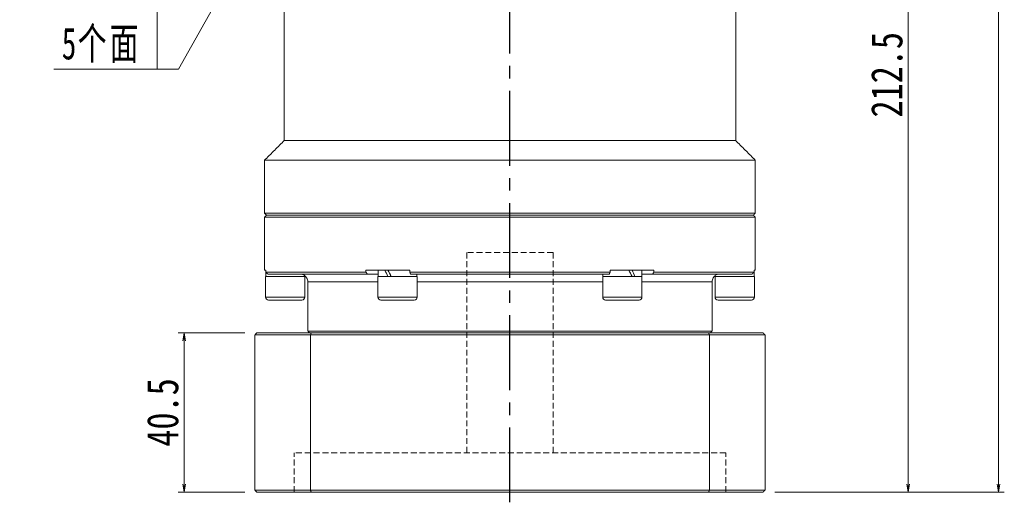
# Model space of a CAD drawing. Header units: millimetres. Extents: x -42 to 925, y -27 to 652.
# Tile 6 of 8: x 460 to 710, y 278 to 401. Entities that reach past the tile are written whole.
import ezdxf

# ---------------------------------------------------------------- set-up
doc = ezdxf.new("R2010")
doc.units = ezdxf.units.MM
doc.linetypes.add('CENTER2', pattern=[28.575, 19.05, -3.175, 3.175, -3.175])
doc.linetypes.add('DASHED', pattern=[0.75, 0.5, -0.25])
doc.layers.add('3中心线层', color=1, linetype='CENTER2')
doc.layers.add('尺寸线层', color=3, linetype='Continuous', lineweight=18)
doc.styles.add('宋体', font='SimSun.ttf', dxfattribs={"width": 0.8})
doc.styles.add('标准', font='SimSun.ttf', dxfattribs={"width": 0.667})
doc.dimstyles.new('A水平标注$0', dxfattribs={"dimtxt": 3.5, "dimasz": 2, "dimexe": 1.5, "dimexo": 3, "dimgap": 1.1, "dimtad": 1, "dimtoh": 1, "dimdec": 4, "dimdsep": 46, "dimtxsty": '宋体', "dimblk": 'OPEN', "dimcen": 3, "dimclrd": 3, "dimclre": 3, "dimclrt": 6, "dimadec": 0, "dimazin": 0, "dimtm": 1e-09, "dimtfac": 1, "dimtdec": 4, "dimtix": 1, "dimtmove": 0, "dimatfit": 3, "dimldrblk": 'OPEN', "dimfxl": 0, "dimlwd": 13, "dimlwe": 13, "dimarcsym": 0})

# ---------------------------------------------------------------- blocks, each defined once
blk = doc.blocks.new('*X5')
at = {"layer": '尺寸线层', "linetype": 'Continuous'}
blk.add_hatch(color=0, dxfattribs=at).paths.add_polyline_path([(31.37, 46.34), (28.29, 38.78), (26.53, 39.77)], flags=0)
at = {"layer": '尺寸线层', "color": 0, "linetype": 'Continuous'}
blk.add_line((31.37, 46.34), (5.4, 0), dxfattribs=at)
at = {"layer": '尺寸线层', "color": 0}
for p, q in [((0, 17.78), (-26.31, 17.78)), ((0, 0), (0, 17.78)), ((0, 0), (-26.31, 0)), ((5.4, 0), (0, 0))]:
    blk.add_line(p, q, dxfattribs=at)
at = {"layer": '尺寸线层', "color": 0, "insert": (-4.05, 1.62), "char_height": 8.1, "width": 44.5278, "attachment_point": 9, "line_spacing_factor": 1.15057, "style": '标准'}
blk.add_mtext('\\T1.1;4-M10\\P5个面', dxfattribs=at)
blk = doc.blocks.new('_Open')
at = {"color": 0, "linetype": 'ByBlock', "lineweight": -2}
for p, q in [((-1, 0.17), (0, 0)), ((-1, -0.17), (0, 0)), ((0, 0), (-1, 0))]:
    blk.add_line(p, q, dxfattribs=at)
blk = doc.blocks.new('*D31')
at = {"layer": 'Defpoints', "color": 0, "transparency": 16777216}
for p in [(653.17, 493.41), (648.92, 280.91), (685.84, 280.91)]:
    blk.add_point(p, dxfattribs=at)
at = {"layer": '尺寸线层', "color": 3, "lineweight": 13, "transparency": 16777216}
for p, q in [((656.17, 493.41), (687.34, 493.41)), ((685.84, 491.41), (685.84, 282.91)), ((651.92, 280.91), (687.34, 280.91))]:
    blk.add_line(p, q, dxfattribs=at)
at = {"layer": '尺寸线层', "color": 3, "lineweight": 13, "transparency": 16777216, "xscale": 2, "yscale": 2, "zscale": 2}
for p, rotation in [((685.84, 493.41), 90), ((685.84, 280.91), 270)]:
    blk.add_blockref('_Open', p, dxfattribs=dict(at, rotation=rotation))
at = {"layer": '尺寸线层', "color": 6, "transparency": 16777216, "insert": (680.45, 387.16), "char_height": 8, "attachment_point": 5, "rotation": 90, "style": '宋体', "bg_fill": 3, "box_fill_scale": 1.1, "bg_fill_color": 257, "bg_fill_transparency": 0}
blk.add_mtext('212.5', dxfattribs=at)
blk = doc.blocks.new('*D32')
at = {"layer": 'Defpoints', "color": 0, "transparency": 16777216}
for p in [(654.42, 563.41), (648.92, 280.91), (708.84, 280.91)]:
    blk.add_point(p, dxfattribs=at)
at = {"layer": '尺寸线层', "color": 3, "lineweight": 13, "transparency": 16777216}
for p, q in [((657.42, 563.41), (710.34, 563.41)), ((708.84, 561.41), (708.84, 282.91)), ((651.92, 280.91), (710.34, 280.91))]:
    blk.add_line(p, q, dxfattribs=at)
at = {"layer": '尺寸线层', "color": 3, "lineweight": 13, "transparency": 16777216, "xscale": 2, "yscale": 2, "zscale": 2}
for p, rotation in [((708.84, 563.41), 90), ((708.84, 280.91), 270)]:
    blk.add_blockref('_Open', p, dxfattribs=dict(at, rotation=rotation))
at = {"layer": '尺寸线层', "color": 6, "transparency": 16777216, "insert": (703.43, 422.16), "char_height": 8, "attachment_point": 5, "rotation": 90, "style": '宋体', "bg_fill": 3, "box_fill_scale": 1.1, "bg_fill_color": 257, "bg_fill_transparency": 0}
blk.add_mtext('282.5', dxfattribs=at)
blk = doc.blocks.new('*D38')
at = {"layer": 'Defpoints', "color": 0, "transparency": 16777216}
for p in [(501.41, 321.41), (519.92, 321.41), (519.92, 280.91)]:
    blk.add_point(p, dxfattribs=at)
at = {"layer": '尺寸线层', "color": 3, "lineweight": 13, "transparency": 16777216}
for p, q in [((516.92, 321.41), (499.91, 321.41)), ((501.41, 282.91), (501.41, 319.41)), ((516.92, 280.91), (499.91, 280.91))]:
    blk.add_line(p, q, dxfattribs=at)
at = {"layer": '尺寸线层', "color": 3, "lineweight": 13, "transparency": 16777216, "xscale": 2, "yscale": 2, "zscale": 2}
for p, rotation in [((501.41, 321.41), 90), ((501.41, 280.91), 270)]:
    blk.add_blockref('_Open', p, dxfattribs=dict(at, rotation=rotation))
at = {"layer": '尺寸线层', "color": 6, "transparency": 16777216, "insert": (496, 301.16), "char_height": 8, "attachment_point": 5, "rotation": 90, "style": '宋体', "bg_fill": 3, "box_fill_scale": 1.1, "bg_fill_color": 257, "bg_fill_transparency": 0}
blk.add_mtext('40.5', dxfattribs=at)

msp = doc.modelspace()

# ---------------------------------------------------------------- linework, layer by layer
at = {"color": 7, "linetype": 'Continuous', "lineweight": 15}
for p, q in [((526.91973, 370.40703), (543.76109, 370.40703)), ((543.76109, 370.40703), (625.07837, 370.40703)), ((625.07837, 370.40703), (641.91973, 370.40703)), ((521.91973, 365.40703), (646.91973, 365.40703)), ((521.91973, 351.90703), (646.91973, 351.90703)), ((522.41973, 351.40703), (584.41973, 351.40703)), ((535.95711, 351.40703), (522.41973, 351.40703)), ((623.0898, 351.40703), (545.74967, 351.40703)), ((584.41973, 351.40703), (646.41973, 351.40703)), ((646.41973, 351.40703), (632.88236, 351.40703)), ((584.41973, 350.90703), (521.91973, 350.90703)), ((646.91973, 350.90703), (584.41973, 350.90703)), ((522.25362, 337.40703), (521.91973, 337.40703)), ((522.25362, 337.40703), (522.25362, 336.90703)), ((522.25362, 336.90703), (547.74935, 336.90703)), ((548.07157, 336.40703), (522.74728, 336.40703)), ((558.924, 337.40703), (547.74935, 337.40703)), ((547.74935, 336.90703), (547.74935, 337.40703)), ((550.85473, 336.40703), (548.07157, 336.40703)), ((558.924, 337.40703), (558.924, 336.90703)), ((558.924, 336.90703), (609.91546, 336.90703)), ((609.74402, 336.40703), (559.09545, 336.40703)), ((561.29473, 336.40703), (561.10649, 336.40703)), ((607.73298, 336.40703), (607.54473, 336.40703)), ((621.09012, 337.40703), (609.91546, 337.40703)), ((609.91546, 336.90703), (609.91546, 337.40703)), ((620.7679, 336.40703), (617.98473, 336.40703)), ((646.09219, 336.40703), (620.7679, 336.40703)), ((621.09012, 337.40703), (621.09012, 336.90703)), ((621.09012, 336.90703), (646.58585, 336.90703)), ((646.91973, 337.40703), (646.58585, 337.40703)), ((646.58585, 336.90703), (646.58585, 337.40703)), ((522.16973, 335.80703), (532.16973, 335.80703)), ((550.79473, 334.40703), (532.91973, 334.40703)), ((550.79473, 335.80703), (560.79473, 335.80703)), ((608.04473, 334.40703), (560.79473, 334.40703)), ((608.04473, 335.80703), (608.71461, 335.80703)), ((608.71461, 335.80703), (618.04473, 335.80703)), ((635.91973, 334.40703), (618.04473, 334.40703)), ((636.66973, 335.80703), (641.66973, 335.80703)), ((641.66973, 335.80703), (646.66973, 335.80703)), ((522.16973, 330.55703), (532.16973, 330.55703)), ((531.41973, 329.80703), (522.91973, 329.80703)), ((550.79473, 330.55703), (560.79473, 330.55703)), ((560.04473, 329.80703), (551.54473, 329.80703)), ((608.04473, 330.55703), (608.71461, 330.55703)), ((608.71461, 330.55703), (618.04473, 330.55703)), ((609.36413, 329.80703), (608.79473, 329.80703)), ((617.29473, 329.80703), (609.36413, 329.80703)), ((636.66973, 330.55703), (641.66973, 330.55703)), ((641.66973, 329.80703), (637.41973, 329.80703)), ((641.66973, 330.55703), (646.66973, 330.55703)), ((645.91973, 329.80703), (641.66973, 329.80703)), ((519.91973, 321.40703), (533.78625, 321.40703)), ((532.91973, 321.90703), (635.91973, 321.90703)), ((533.78625, 321.40703), (635.05322, 321.40703)), ((519.41973, 281.40703), (519.41973, 320.90703)), ((533.61373, 320.90703), (519.41973, 320.90703)), ((533.61373, 320.90703), (533.61373, 281.40703)), ((635.22574, 320.90703), (533.61373, 320.90703)), ((635.22574, 281.40703), (635.22574, 320.90703)), ((519.41973, 281.40703), (533.61373, 281.40703)), ((533.78625, 280.90703), (519.91973, 280.90703)), ((533.61373, 281.40703), (635.22574, 281.40703)), ((635.05322, 280.90703), (533.78625, 280.90703))]:
    msp.add_line(p, q, dxfattribs=at)
at = {"color": 6, "linetype": 'DASHED', "lineweight": 15, "ltscale": 3}
for p, q in [((595.41973, 341.90703), (573.41973, 341.90703)), ((573.41973, 290.90703), (573.41973, 341.90703)), ((595.41973, 290.90703), (595.41973, 341.90703)), ((639.41973, 290.90703), (529.41973, 290.90703)), ((529.41973, 280.90703), (529.41973, 290.90703)), ((639.41973, 280.90703), (639.41973, 290.90703))]:
    msp.add_line(p, q, dxfattribs=at)
at = {"color": 7, "linetype": 'Continuous', "lineweight": 15}
for centre, radius, start, end in [((530.91973, 334.40703), 2, 0, 30.1849188), ((637.91973, 334.40703), 2, 149.8318731, 180), ((522.91973, 330.55703), 0.75, 180, 270), ((531.41973, 330.55703), 0.75, 270, 0), ((551.54473, 330.55703), 0.75, 180, 270), ((560.04473, 330.55703), 0.75, 270, 0), ((608.79473, 330.55703), 0.75, 180, 270), ((617.29473, 330.55703), 0.75, 270, 0), ((637.41973, 330.55703), 0.75, 180, 270), ((645.91973, 330.55703), 0.75, 270, 0)]:
    msp.add_arc(centre, radius, start, end, dxfattribs=at)
for centre, major_axis, ratio, start_param, end_param in [((527.16973, 337.40703), (0, 8.55633), 0.577350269, 1.570796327, 1.758899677), ((527.16973, 335.80703), (0, 8.55633), 0.577350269, 1.477161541, 1.570796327), ((555.79473, 335.80703), (-4.54557, 8.49348), 0.227735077, 1.261411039, 1.44951439), ((555.79473, 337.40703), (-4.54557, 8.49348), 0.227735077, 1.44951439, 1.63761774), ((555.79473, 335.80703), (-3.07332, 5.74255), 0.227735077, 1.310782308, 1.44951439), ((613.04473, 335.80703), (-4.54557, 8.49348), 0.227735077, 4.591107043, 4.779210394), ((613.04473, 337.40703), (-3.07332, 5.74255), 0.227735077, 4.452374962, 4.591107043), ((613.04473, 337.40703), (-4.54557, 8.49348), 0.227735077, 4.403003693, 4.591107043), ((641.66973, 335.80703), (0, 8.55633), 0.577350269, 4.71238898, 4.837645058), ((641.66973, 337.40703), (0, 8.55633), 0.577350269, 4.618754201, 4.71238898)]:
    msp.add_ellipse(centre, major_axis=major_axis, ratio=ratio, start_param=start_param, end_param=end_param, dxfattribs=at)
for points in [[(526.91973, 404.40703), (526.91973, 370.40703)], [(641.91973, 370.40703), (641.91973, 404.40703)], [(526.91973, 370.40703), (521.91973, 365.40703)], [(646.91973, 365.40703), (641.91973, 370.40703)], [(521.91973, 365.40703), (521.91973, 351.90703)], [(646.91973, 351.90703), (646.91973, 365.40703)], [(521.91973, 351.90703), (522.41973, 351.40703)], [(522.41973, 351.40703), (521.91973, 350.90703)], [(646.41973, 351.40703), (646.91973, 351.90703)], [(646.91973, 350.90703), (646.41973, 351.40703)], [(521.91973, 350.90703), (521.91973, 337.40703)], [(646.91973, 337.40703), (646.91973, 350.90703)], [(522.74728, 336.40703), (522.25362, 336.90703)], [(547.74935, 336.90703), (548.07157, 336.40703)], [(550.85473, 337.40703), (550.85473, 335.80703)], [(559.09545, 336.40703), (558.924, 336.90703)], [(560.73473, 335.80703), (560.73473, 336.40703)], [(608.10473, 336.40703), (608.10473, 335.80703)], [(609.91546, 336.90703), (609.74402, 336.40703)], [(617.98473, 335.80703), (617.98473, 337.40703)], [(620.7679, 336.40703), (621.09012, 336.90703)], [(646.58585, 336.90703), (646.09219, 336.40703)], [(522.16973, 335.80703), (522.16973, 330.55703)], [(532.10973, 335.80703), (532.10973, 335.99943)], [(532.16973, 330.55703), (532.16973, 335.80703)], [(532.91973, 334.40703), (532.91973, 321.90703)], [(550.79473, 335.80703), (550.79473, 330.55703)], [(560.79473, 330.55703), (560.79473, 335.80703)], [(608.04473, 335.80703), (608.04473, 330.55703)], [(618.04473, 330.55703), (618.04473, 335.80703)], [(635.91973, 321.90703), (635.91973, 334.40703)], [(636.66973, 335.80703), (636.66973, 330.55703)], [(636.72973, 336.03209), (636.72973, 335.80703)], [(646.66973, 330.55703), (646.66973, 335.80703)], [(519.91973, 321.40703), (519.41973, 320.90703)], [(532.91973, 321.90703), (533.41973, 321.40703)], [(533.61373, 320.90703), (533.78625, 321.40703)], [(635.05322, 321.40703), (635.22574, 320.90703)], [(635.41973, 321.40703), (635.91973, 321.90703)], [(519.41973, 281.40703), (519.91973, 280.90703)], [(533.78625, 280.90703), (533.61373, 281.40703)], [(635.22574, 281.40703), (635.05322, 280.90703)]]:
    msp.add_open_spline(points, degree=1, dxfattribs=at)
for points, knots in [([(531.06111, 336.40703), (531.24515, 336.38805), (531.78943, 336.3319), (532.27897, 335.9432), (532.56224, 335.5838), (532.67872, 335.35901), (532.65548, 335.40264), (532.6495, 335.41387)], [0, 0, 0, 0, 0.183980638, 0.544087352, 0.735233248, 0.931888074, 1, 1, 1, 1]), ([(561.10649, 336.40703), (561.0205, 336.39529), (560.93134, 336.38311), (560.74148, 336.27419), (560.73473, 336.27032)], [0, 0, 0, 0, 0.964474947, 1, 1, 1, 1]), ([(608.10473, 336.2659), (608.06888, 336.28666), (607.90418, 336.382), (607.80812, 336.39604), (607.73298, 336.40703)], [0, 0, 0, 0, 0.217717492, 1, 1, 1, 1]), ([(636.18997, 335.41386), (636.19266, 335.42168), (636.20145, 335.44721), (636.57258, 336.00689), (637.17985, 336.36023), (637.64471, 336.39658), (637.77836, 336.40703)], [0, 0, 0, 0, 0.1659446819, 0.5414791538, 0.8681714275, 1, 1, 1, 1])]:
    msp.add_open_spline(points, degree=3, knots=knots, dxfattribs=at)
at = {"layer": '3中心线层'}
msp.add_line((584.41973, 278.29035), (584.41973, 413.90703), dxfattribs=at)

# ---------------------------------------------------------------- block references
at = {"layer": '尺寸线层'}
msp.add_blockref('*X5', (494.57496, 388.57419), dxfattribs=at)

# ---------------------------------------------------------------- dimensions: what is measured, and where the dimension line sits
dim = msp.add_linear_dim(base=(685.84078, 280.90703), p1=(653.16973, 493.40703), p2=(648.91973, 280.90703), angle=90, dimstyle='A水平标注$0', override={"dimtxt": 8, "dimgap": 1.5}, dxfattribs=at)
dim.commit()
dim.dimension.update_dxf_attribs({"geometry": '*D31', "text_midpoint": (680.45252, 387.15703)})

# ---------------------------------------------------------------- next in the draw order: dimensions: what is measured, and where the dimension line sits
for base, p1, p2, override, picture, middle in [((708.84345, 280.90703), (654.41973, 563.40703), (648.91973, 280.90703), {"dimtxt": 8, "dimgap": 1.5}, '*D32', (703.43284, 422.15703)), ((501.41003, 321.40703), (519.91973, 280.90703), (519.91973, 321.40703), {"dimtxt": 8, "dimgap": 1.5, "dimblk": 'Open', "dimtfill": 1, "dimtfillclr": 256}, '*D38', (495.99942, 301.15703))]:
    dim = msp.add_linear_dim(base=base, p1=p1, p2=p2, angle=90, dimstyle='A水平标注$0', override=override, dxfattribs=at)
    dim.commit()
    dim.dimension.update_dxf_attribs({"geometry": picture, "text_midpoint": middle})

# ---------------------------------------------------------------- next in the draw order: linework, layer by layer
at = {"color": 7, "linetype": 'Continuous', "lineweight": 15}
for p, q in [((635.05322, 321.40703), (648.91973, 321.40703)), ((649.41973, 320.90703), (635.22574, 320.90703)), ((649.41973, 320.90703), (649.41973, 281.40703)), ((648.91973, 280.90703), (635.05322, 280.90703)), ((635.22574, 281.40703), (649.41973, 281.40703))]:
    msp.add_line(p, q, dxfattribs=at)
for points in [[(649.41973, 320.90703), (648.91973, 321.40703)], [(648.91973, 280.90703), (649.41973, 281.40703)]]:
    msp.add_open_spline(points, degree=1, dxfattribs=at)

doc.saveas('drawing.dxf')
